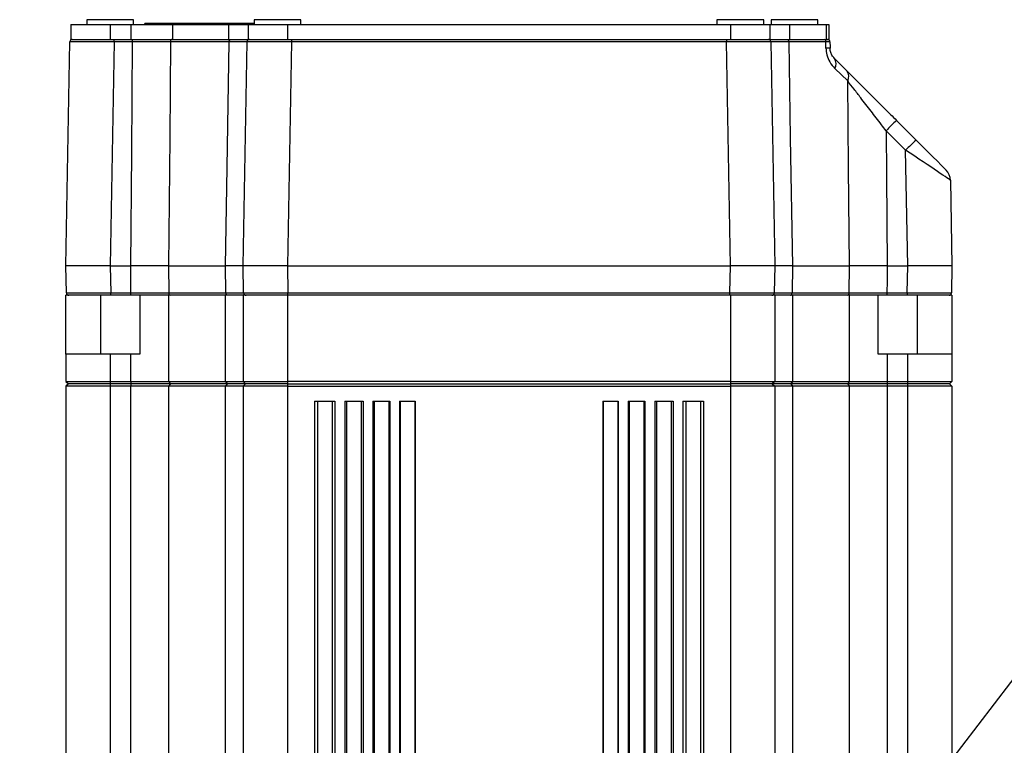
# Model space of a CAD drawing. Extents: x 0 to 16820, y 0 to 11880.
# Tile 51 of 77: x 8687 to 8887, y 7071 to 7219. Entities that reach past the tile are written whole.
import ezdxf

# ---------------------------------------------------------------- set-up
doc = ezdxf.new("R2010")
doc.units = 0
doc.header["$LTSCALE"] = 20
doc.layers.get('0').update_dxf_attribs({"linetype": 'CONTINUOUS'})
doc.styles.add('SLDTEXTSTYLE0', font='TXT', dxfattribs={"width": 0.605})
doc.dimstyles.new('SLDDIMSTYLE0', dxfattribs={"dimtxt": 100, "dimasz": 100, "dimexe": 0, "dimexo": 0.0625, "dimgap": 25, "dimtad": 1, "dimdec": 1, "dimrnd": 1e-09, "dimzin": 12, "dimtxsty": 'SLDTEXTSTYLE0', "dimsah": 1, "dimcen": 0, "dimazin": 3, "dimtfac": 1, "dimtofl": 0, "dimtmove": 0, "dimatfit": 3, "dimtolj": 1, "dimtzin": 12})
doc.dimstyles.new('SLDDIMSTYLE1', dxfattribs={"dimtxt": 100, "dimasz": 100, "dimexe": 0, "dimexo": 0.0625, "dimgap": 25, "dimtad": 1, "dimdec": 4, "dimlfac": 20, "dimzin": 12, "dimtxsty": 'SLDTEXTSTYLE0', "dimsah": 1, "dimcen": 0.09, "dimazin": 3, "dimtfac": 1, "dimtofl": 0, "dimtmove": 0, "dimatfit": 3, "dimtolj": 1, "dimtzin": 12})

# ---------------------------------------------------------------- blocks, each defined once
blk = doc.blocks.new('_D')
at = {"color": 7, "linetype": 'CONTINUOUS'}
for q in [(10380.8, 9036.16), (8366, 6401.82)]:
    blk.add_line((9334.36, 7667.96), q, dxfattribs=at)
blk.add_solid([(9334.36, 7667.96), (9407.03, 7738.27), (9383.2, 7756.5)], dxfattribs=at)
at = {"color": 7, "linetype": 'CONTINUOUS', "insert": (10032.55, 8792.98), "char_height": 100, "attachment_point": 1, "rotation": 52.5905, "style": 'SLDTEXTSTYLE0'}
blk.add_mtext('R1594', dxfattribs=at)
blk = doc.blocks.new('_D_1')
at = {"color": 7, "linetype": 'CONTINUOUS'}
blk.add_line((11867.49, 8642.4), (8366, 6401.82), dxfattribs=at)
blk.add_solid([(11867.49, 8642.4), (11775.17, 8601.13), (11791.34, 8575.86)], dxfattribs=at)
at = {"color": 7, "linetype": 'CONTINUOUS', "insert": (9875.65, 7520.81), "char_height": 100, "attachment_point": 1, "rotation": 32.6149, "style": 'SLDTEXTSTYLE0'}
blk.add_mtext('R4157', dxfattribs=at)
blk = doc.blocks.new('_D_2')
at = {"color": 7, "linetype": 'CONTINUOUS'}
for p, q in [((4232.76, 7130.62), (3693.35, 7225.73)), ((8406, 6401.82), (13110.72, 6401.82))]:
    blk.add_line(p, q, dxfattribs=at)
blk.add_arc((8366, 6401.82), 4714.73, 0, 170, dxfattribs=at)
for points in [[(3722.9, 7220.52), (3756.05, 7316.05), (3726.56, 7321.58)], [(13080.72, 6401.82), (13094.66, 6501.97), (13064.66, 6501.66)]]:
    blk.add_solid(points, dxfattribs=at)
at = {"color": 7, "linetype": 'CONTINUOUS', "insert": (8646.6, 11239.4), "char_height": 100, "attachment_point": 1, "rotation": 355, "style": 'SLDTEXTSTYLE0'}
blk.add_mtext('170°', dxfattribs=at)

msp = doc.modelspace()

# ---------------------------------------------------------------- linework, layer by layer
at = {"color": 7, "linetype": 'CONTINUOUS'}
for p, q in [((8696.9969286, 7217.81978), (8696.9969286, 7214.8198186)), ((8696.9969286, 7217.81978), (8704.996915, 7217.81978)), ((8700.2469314, 7218.8197671), (8700.2469314, 7217.81978)), ((8709.7469283, 7218.8197671), (8700.2469314, 7218.8197671)), ((8704.996915, 7217.81978), (8709.1594351, 7217.81978)), ((8709.1594351, 7217.81978), (8717.6115526, 7217.81978)), ((8709.7469283, 7217.81978), (8709.7469283, 7218.8197671)), ((8711.9969143, 7217.81978), (8711.9969143, 7218.0198132)), ((8734.2469407, 7218.0198132), (8711.9969143, 7218.0198132)), ((8717.6115526, 7217.81978), (8729.0369285, 7217.81978)), ((8729.0369285, 7217.81978), (8732.9969419, 7217.81978)), ((8732.9969419, 7217.81978), (8732.9969419, 7214.8198186)), ((8732.9969419, 7217.81978), (8740.9969283, 7217.81978)), ((8734.2469407, 7218.8197671), (8734.2469407, 7217.81978)), ((8743.7469376, 7218.8197671), (8734.2469407, 7218.8197671)), ((8740.9969283, 7217.81978), (8830.9969319, 7217.81978)), ((8743.7469376, 7217.81978), (8743.7469376, 7218.8197671)), ((8828.2469226, 7218.8197671), (8828.2469226, 7217.81978)), ((8837.7469195, 7218.8197671), (8828.2469226, 7218.8197671)), ((8830.9969319, 7217.81978), (8838.9969183, 7217.81978)), ((8837.7469195, 7217.81978), (8837.7469195, 7218.8197671)), ((8838.9969183, 7217.81978), (8838.9969183, 7214.8198186)), ((8838.9969183, 7217.81978), (8842.9569317, 7217.81978)), ((8839.24693, 7218.8197671), (8839.24693, 7217.81978)), ((8848.7469269, 7218.8197671), (8839.24693, 7218.8197671)), ((8842.9569317, 7217.81978), (8850.4452122, 7217.81978)), ((8848.7469269, 7217.81978), (8848.7469269, 7218.8197671)), ((8850.4452122, 7217.81978), (8850.9969426, 7217.81978)), ((8850.9969426, 7217.81978), (8850.9969426, 7214.8198186)), ((8695.9969414, 7168.8198148), (8696.7912925, 7214.3284975)), ((8696.9969286, 7214.8198186), (8704.996915, 7214.8198186)), ((8704.996915, 7214.8198186), (8709.1594351, 7214.8198186)), ((8709.1594351, 7214.8198186), (8717.6115526, 7214.8198186)), ((8717.6115526, 7214.8198186), (8729.0369285, 7214.8198186)), ((8729.0369285, 7214.8198186), (8732.9969419, 7214.8198186)), ((8731.996925, 7168.8198148), (8732.7912761, 7214.3284975)), ((8732.9969419, 7214.8198186), (8740.9969283, 7214.8198186)), ((8740.9969283, 7214.8198186), (8830.9969319, 7214.8198186)), ((8830.9969319, 7214.8198186), (8838.9969183, 7214.8198186)), ((8838.9969183, 7214.8198186), (8842.9569317, 7214.8198186)), ((8839.2025841, 7214.3284975), (8839.9969352, 7168.8198148)), ((8842.9569317, 7214.8198186), (8850.4452122, 7214.8198186)), ((8850.4452122, 7214.8198186), (8850.9969426, 7214.8198186)), ((8864.7302402, 7198.3359157), (8868.7100125, 7194.3561731)), ((8875.6938888, 7186.1815153), (8875.9969188, 7168.8198148)), ((8704.9955441, 7168.8198148), (8695.9969414, 7168.8198148)), ((8696.0930837, 7163.3110939), (8695.9969414, 7168.8198148)), ((8704.9955441, 7168.8198148), (8709.1601504, 7168.8198148)), ((8716.8427719, 7168.8198148), (8728.3974303, 7168.8198148)), ((8740.9955574, 7168.8198148), (8731.996925, 7168.8198148)), ((8732.0930971, 7163.3110939), (8731.996925, 7168.8198148)), ((8740.9955574, 7168.8198148), (8830.9983028, 7168.8198148)), ((8839.9969352, 7168.8198148), (8830.9983028, 7168.8198148)), ((8839.9969352, 7168.8198148), (8839.9007631, 7163.3110939)), ((8843.5964299, 7168.8198148), (8855.1510884, 7168.8198148)), ((8862.8337098, 7168.8198148), (8866.9982864, 7168.8198148)), ((8875.9969188, 7168.8198148), (8866.9982864, 7168.8198148)), ((8875.9969188, 7168.8198148), (8875.9007765, 7163.3110939)), ((8695.9969414, 7150.8198081), (8695.9969414, 7162.8197728)), ((8696.5930177, 7162.8197728), (8695.9969414, 7162.8197728)), ((8705.0917162, 7162.8197728), (8696.5930177, 7162.8197728)), ((8709.2052115, 7162.8197728), (8705.0917162, 7162.8197728)), ((8711.14123, 7162.8197728), (8709.2052115, 7162.8197728)), ((8710.9969271, 7162.8197728), (8710.9969271, 7150.8198081)), ((8716.8431891, 7162.8197728), (8710.9969271, 7162.8197728)), ((8728.3969237, 7162.8197728), (8716.8431891, 7162.8197728)), ((8731.996925, 7162.8197728), (8728.3969237, 7162.8197728)), ((8731.996925, 7162.8197728), (8731.996925, 7145.3197895)), ((8740.9969283, 7162.8197728), (8731.996925, 7162.8197728)), ((8830.9969319, 7162.8197728), (8740.9969283, 7162.8197728)), ((8839.9969352, 7162.8197728), (8830.9969319, 7162.8197728)), ((8839.9969352, 7162.8197728), (8839.9969352, 7145.3197895)), ((8843.5969366, 7162.8197728), (8839.9969352, 7162.8197728)), ((8855.1506711, 7162.8197728), (8843.5969366, 7162.8197728)), ((8860.9969331, 7162.8197728), (8855.1506711, 7162.8197728)), ((8860.9969331, 7150.8198081), (8860.9969331, 7162.8197728)), ((8862.7886487, 7162.8197728), (8861.0745383, 7162.8197728)), ((8866.9021441, 7162.8197728), (8862.7886487, 7162.8197728)), ((8875.4008723, 7162.8197728), (8866.9021441, 7162.8197728)), ((8875.9969188, 7162.8197728), (8875.4008723, 7162.8197728)), ((8875.9969188, 7162.8197728), (8875.9969188, 7150.8198081)), ((8695.9969414, 7150.8198081), (8695.9969414, 7145.3197895)), ((8704.996915, 7150.8198081), (8695.9969414, 7150.8198081)), ((8709.1594351, 7150.8198081), (8704.996915, 7150.8198081)), ((8710.9969271, 7150.8198081), (8709.1594351, 7150.8198081)), ((8862.8344251, 7150.8198081), (8860.9969331, 7150.8198081)), ((8866.9969155, 7150.8198081), (8862.8344251, 7150.8198081)), ((8875.9969188, 7150.8198081), (8866.9969155, 7150.8198081)), ((8875.9969188, 7150.8198081), (8875.9969188, 7145.3197895)), ((8695.9969414, 7145.3197895), (8704.996915, 7145.3197895)), ((8695.9969414, 7145.3197895), (8696.496935, 7144.8197661)), ((8704.996915, 7145.3197895), (8709.1594351, 7145.3197895)), ((8709.1594351, 7145.3197895), (8716.8431891, 7145.3197895)), ((8716.8431891, 7145.3197895), (8728.3969237, 7145.3197895)), ((8728.3969237, 7145.3197895), (8731.996925, 7145.3197895)), ((8731.996925, 7145.3197895), (8740.9969283, 7145.3197895)), ((8731.996925, 7145.3197895), (8732.4969186, 7144.8197661)), ((8830.9969319, 7145.3197895), (8740.9969283, 7145.3197895)), ((8830.9969319, 7145.3197895), (8839.9969352, 7145.3197895)), ((8839.9969352, 7145.3197895), (8839.4969417, 7144.8197661)), ((8839.9969352, 7145.3197895), (8843.5969366, 7145.3197895)), ((8843.5969366, 7145.3197895), (8855.1506711, 7145.3197895)), ((8855.1506711, 7145.3197895), (8862.8344251, 7145.3197895)), ((8862.8344251, 7145.3197895), (8866.9969155, 7145.3197895)), ((8866.9969155, 7145.3197895), (8875.9969188, 7145.3197895)), ((8875.9969188, 7145.3197895), (8875.496955, 7144.8197661)), ((8696.496935, 7144.8197661), (8695.9969414, 7144.3198024)), ((8695.9969414, 7144.3198024), (8695.9969414, 6974.3197857)), ((8704.996915, 7144.3198024), (8695.9969414, 7144.3198024)), ((8704.996915, 7144.8197661), (8696.496935, 7144.8197661)), ((8709.1594351, 7144.8197661), (8704.996915, 7144.8197661)), ((8709.1594351, 7144.3198024), (8704.996915, 7144.3198024)), ((8717.2273709, 7144.8197661), (8709.1594351, 7144.8197661)), ((8716.8431891, 7144.3198024), (8709.1594351, 7144.3198024)), ((8728.3969237, 7144.3198024), (8716.8431891, 7144.3198024)), ((8728.716941, 7144.8197661), (8717.2273709, 7144.8197661)), ((8731.996925, 7144.3198024), (8728.3969237, 7144.3198024)), ((8732.4969186, 7144.8197661), (8728.716941, 7144.8197661)), ((8732.4969186, 7144.8197661), (8731.996925, 7144.3198024)), ((8731.996925, 7144.3198024), (8731.996925, 6974.3197857)), ((8740.9969283, 7144.3198024), (8731.996925, 7144.3198024)), ((8740.9969283, 7144.8197661), (8732.4969186, 7144.8197661)), ((8740.9969283, 7144.8197661), (8830.9969319, 7144.8197661)), ((8740.9969283, 7144.3198024), (8830.9969319, 7144.3198024)), ((8839.4969417, 7144.8197661), (8830.9969319, 7144.8197661)), ((8839.9969352, 7144.3198024), (8830.9969319, 7144.3198024)), ((8839.4969417, 7144.8197661), (8839.9969352, 7144.3198024)), ((8843.2769192, 7144.8197661), (8839.4969417, 7144.8197661)), ((8839.9969352, 7144.3198024), (8839.9969352, 6974.3197857)), ((8843.5969366, 7144.3198024), (8839.9969352, 7144.3198024)), ((8854.7664894, 7144.8197661), (8843.2769192, 7144.8197661)), ((8855.1506711, 7144.3198024), (8843.5969366, 7144.3198024)), ((8862.8344251, 7144.8197661), (8854.7664894, 7144.8197661)), ((8862.8344251, 7144.3198024), (8855.1506711, 7144.3198024)), ((8866.9969155, 7144.8197661), (8862.8344251, 7144.8197661)), ((8866.9969155, 7144.3198024), (8862.8344251, 7144.3198024)), ((8875.496955, 7144.8197661), (8866.9969155, 7144.8197661)), ((8875.9969188, 7144.3198024), (8866.9969155, 7144.3198024)), ((8875.496955, 7144.8197661), (8875.9969188, 7144.3198024)), ((8875.9969188, 7144.3198024), (8875.9969188, 6974.3197857)), ((8746.4969171, 7141.3197814), (8750.6464137, 7141.3197814)), ((8746.4969171, 7141.3197814), (8746.4969171, 6976.8197833)), ((8750.6464137, 7141.3197814), (8750.6464137, 6976.8197833)), ((8752.6464177, 7141.3197814), (8756.3732577, 7141.3197814)), ((8752.6464177, 7141.3197814), (8752.6464177, 6976.8197833)), ((8756.3732577, 7141.3197814), (8756.3732577, 6976.8197833)), ((8758.3732618, 7141.3197814), (8761.7781175, 7141.3197814)), ((8758.3732618, 7141.3197814), (8758.3732618, 6976.8197833)), ((8761.7781175, 7141.3197814), (8761.7781175, 6976.8197833)), ((8763.7781216, 7141.3197814), (8766.939701, 7141.3197814)), ((8763.7781216, 7141.3197814), (8763.7781216, 6976.8197833)), ((8766.939701, 7141.3197814), (8766.939701, 6976.8197833)), ((8805.0541593, 7141.3197814), (8808.2157386, 7141.3197814)), ((8805.0541593, 7141.3197814), (8805.0541593, 6976.8197833)), ((8808.2157386, 7141.3197814), (8808.2157386, 6976.8197833)), ((8810.2157129, 7141.3197814), (8813.6205984, 7141.3197814)), ((8810.2157129, 7141.3197814), (8810.2157129, 6976.8197833)), ((8813.6205984, 7141.3197814), (8813.6205984, 6976.8197833)), ((8815.6206025, 7141.3197814), (8819.3474425, 7141.3197814)), ((8815.6206025, 7141.3197814), (8815.6206025, 6976.8197833)), ((8819.3474425, 7141.3197814), (8819.3474425, 6976.8197833)), ((8821.3474466, 7141.3197814), (8825.4969431, 7141.3197814)), ((8821.3474466, 7141.3197814), (8821.3474466, 6976.8197833)), ((8825.4969431, 7141.3197814), (8825.4969431, 6976.8197833))]:
    msp.add_line(p, q, dxfattribs=at)
at = {"color": 8, "linetype": 'CONTINUOUS'}
for p, q in [((8704.996915, 7217.81978), (8704.996915, 7214.8198186)), ((8709.1594351, 7217.81978), (8709.1594351, 7214.8198186)), ((8717.6115526, 7217.81978), (8717.6115526, 7214.8198186)), ((8729.0369285, 7217.81978), (8729.0369285, 7214.8198186)), ((8740.9969283, 7217.81978), (8740.9969283, 7214.8198186)), ((8830.9969319, 7217.81978), (8830.9969319, 7214.8198186)), ((8842.9569317, 7217.81978), (8842.9569317, 7214.8198186)), ((8850.4452122, 7217.81978), (8850.4452122, 7214.8198186)), ((8705.789925, 7214.3284975), (8704.9955441, 7168.8198148)), ((8705.789925, 7214.3284975), (8705.789925, 7214.8198186)), ((8709.5332457, 7214.3284975), (8705.789925, 7214.3284975)), ((8709.5332457, 7214.3284975), (8709.5332457, 7214.8198186)), ((8729.1629625, 7214.3284975), (8717.2397686, 7214.3284975)), ((8741.7899085, 7214.3284975), (8740.9955574, 7168.8198148)), ((8741.7899085, 7214.8198186), (8741.7899085, 7214.3284975)), ((8830.2039517, 7214.3284975), (8741.7899085, 7214.3284975)), ((8830.2039517, 7214.8198186), (8830.2039517, 7214.3284975)), ((8830.9983028, 7168.8198148), (8830.2039517, 7214.3284975)), ((8850.3674878, 7214.3284975), (8842.8308977, 7214.3284975)), ((8850.3903462, 7213.0316792), (8850.3674878, 7214.3284975)), ((8854.8237098, 7206.3628732), (8852.2060229, 7208.893746)), ((8866.5886832, 7192.2871767), (8862.6089109, 7196.2669788)), ((8866.9982864, 7168.8198148), (8866.5886832, 7192.2871767)), ((8704.9955441, 7168.8198148), (8705.0917162, 7163.3110939)), ((8716.8427719, 7168.8198148), (8716.8907238, 7163.3110939)), ((8728.4901155, 7163.3110939), (8728.3974303, 7168.8198148)), ((8740.9955574, 7168.8198148), (8741.0916997, 7163.3110939)), ((8830.9021307, 7163.3110939), (8830.9983028, 7168.8198148)), ((8843.5964299, 7168.8198148), (8843.5037447, 7163.3110939)), ((8855.1031364, 7163.3110939), (8855.1510884, 7168.8198148)), ((8866.9021441, 7163.3110939), (8866.9982864, 7168.8198148)), ((8705.0917162, 7163.3110939), (8709.2052115, 7163.3110939)), ((8705.0917162, 7162.8197728), (8705.0917162, 7163.3110939)), ((8709.2052115, 7162.8197728), (8709.2052115, 7163.3110939)), ((8716.8907238, 7163.3110939), (8728.4901155, 7163.3110939)), ((8741.0916997, 7163.3110939), (8830.9021307, 7163.3110939)), ((8741.0916997, 7162.8197728), (8741.0916997, 7163.3110939)), ((8830.9021307, 7162.8197728), (8830.9021307, 7163.3110939)), ((8843.5037447, 7163.3110939), (8855.1031364, 7163.3110939)), ((8862.7886487, 7163.3110939), (8862.7886487, 7162.8197728)), ((8862.7886487, 7163.3110939), (8866.9021441, 7163.3110939)), ((8866.9021441, 7163.3110939), (8866.9021441, 7162.8197728)), ((8702.9969407, 7162.8197728), (8702.9969407, 7150.8198081)), ((8716.8431891, 7162.8197728), (8716.8431891, 7145.3197895)), ((8728.3969237, 7145.3197895), (8728.3969237, 7162.8197728)), ((8740.9969283, 7162.8197728), (8740.9969283, 7145.3197895)), ((8830.9969319, 7162.8197728), (8830.9969319, 7145.3197895)), ((8843.5969366, 7162.8197728), (8843.5969366, 7145.3197895)), ((8855.1506711, 7145.3197895), (8855.1506711, 7162.8197728)), ((8868.9969493, 7150.8198081), (8868.9969493, 7162.8197728)), ((8704.996915, 7150.8198081), (8704.996915, 7145.3197895)), ((8709.1594351, 7145.3197895), (8709.1594351, 7150.8198081)), ((8862.8344251, 7150.8198081), (8862.8344251, 7145.3197895)), ((8866.9969155, 7150.8198081), (8866.9969155, 7145.3197895)), ((8704.996915, 7145.3197895), (8704.996915, 7144.8197661)), ((8709.1594351, 7145.3197895), (8709.1594351, 7144.8197661)), ((8716.8431891, 7145.3197895), (8717.2273709, 7144.8197661)), ((8728.3969237, 7145.3197895), (8728.716941, 7144.8197661)), ((8740.9969283, 7145.3197895), (8740.9969283, 7144.8197661)), ((8830.9969319, 7145.3197895), (8830.9969319, 7144.8197661)), ((8843.5969366, 7145.3197895), (8843.2769192, 7144.8197661)), ((8855.1506711, 7145.3197895), (8854.7664894, 7144.8197661)), ((8862.8344251, 7145.3197895), (8862.8344251, 7144.8197661)), ((8866.9969155, 7145.3197895), (8866.9969155, 7144.8197661)), ((8704.996915, 7144.8197661), (8704.996915, 7144.3198024)), ((8704.996915, 7144.3198024), (8704.996915, 6974.3197857)), ((8709.1594351, 7144.8197661), (8709.1594351, 7144.3198024)), ((8709.1594351, 6974.3197857), (8709.1594351, 7144.3198024)), ((8717.2273709, 7144.8197661), (8716.8431891, 7144.3198024)), ((8716.8431891, 7144.3198024), (8716.8431891, 6974.3197857)), ((8728.716941, 7144.8197661), (8728.3969237, 7144.3198024)), ((8728.3969237, 6974.3197857), (8728.3969237, 7144.3198024)), ((8740.9969283, 7144.8197661), (8740.9969283, 7144.3198024)), ((8740.9969283, 7144.3198024), (8740.9969283, 6974.3197857)), ((8830.9969319, 7144.8197661), (8830.9969319, 7144.3198024)), ((8830.9969319, 7144.3198024), (8830.9969319, 6974.3197857)), ((8843.2769192, 7144.8197661), (8843.5969366, 7144.3198024)), ((8843.5969366, 7144.3198024), (8843.5969366, 6974.3197857)), ((8854.7664894, 7144.8197661), (8855.1506711, 7144.3198024)), ((8855.1506711, 6974.3197857), (8855.1506711, 7144.3198024)), ((8862.8344251, 7144.8197661), (8862.8344251, 7144.3198024)), ((8862.8344251, 7144.3198024), (8862.8344251, 6974.3197857)), ((8866.9969155, 7144.8197661), (8866.9969155, 7144.3198024)), ((8866.9969155, 7144.3198024), (8866.9969155, 6974.3197857)), ((8747.077377, 7141.3197814), (8747.077377, 6976.8197833)), ((8750.0659538, 7141.3197814), (8750.0659538, 6976.8197833)), ((8753.0155493, 7141.3197814), (8753.0155493, 6976.8197833)), ((8756.0041262, 7141.3197814), (8756.0041262, 6976.8197833)), ((8758.5814012, 7141.3197814), (8758.5814012, 6976.8197833)), ((8761.5699781, 7141.3197814), (8761.5699781, 6976.8197833)), ((8763.8646079, 7141.3197814), (8763.8646079, 6976.8197833)), ((8766.8532146, 7141.3197814), (8766.8532146, 6976.8197833)), ((8805.1406456, 7141.3197814), (8805.1406456, 6976.8197833)), ((8808.1292225, 7141.3197814), (8808.1292225, 6976.8197833)), ((8810.4238821, 7141.3197814), (8810.4238821, 6976.8197833)), ((8813.412459, 7141.3197814), (8813.412459, 6976.8197833)), ((8815.989734, 7141.3197814), (8815.989734, 6976.8197833)), ((8818.9783109, 7141.3197814), (8818.9783109, 6976.8197833)), ((8821.9278766, 7141.3197814), (8821.9278766, 6976.8197833)), ((8824.9164833, 7141.3197814), (8824.9164833, 6976.8197833))]:
    msp.add_line(p, q, dxfattribs=at)
at = {"color": 8, "linetype": 'CONTINUOUS', "flags": 128}
for points in [[(8709.1601504, 7168.8198148), (8709.3488289, 7191.8615399), (8709.5332457, 7214.3284975)], [(8717.2397686, 7214.3284975), (8717.0693589, 7194.8234139), (8716.8427719, 7168.8198148)], [(8728.3974303, 7168.8198148), (8728.7338389, 7188.8162194), (8729.1629625, 7214.3284975)], [(8729.1629625, 7214.3284975), (8729.1700257, 7214.4248186), (8729.1887714, 7214.5171462), (8729.2185439, 7214.6020828), (8729.258181, 7214.6764098), (8729.3062223, 7214.7373258), (8729.36085, 7214.7825657), (8729.4200076, 7214.8104011), (8729.48146, 7214.8198186)], [(8842.5124003, 7214.8198186), (8842.5738527, 7214.8104011), (8842.6330103, 7214.7825657), (8842.6876379, 7214.7373258), (8842.7356793, 7214.6764098), (8842.7753164, 7214.6020828), (8842.8050889, 7214.5171462), (8842.8238345, 7214.4248186), (8842.8308977, 7214.3284975)], [(8842.8308977, 7214.3284975), (8843.1589616, 7194.8234139), (8843.5964299, 7168.8198148)], [(8855.1510884, 7168.8198148), (8854.9768938, 7188.8162194), (8854.8237098, 7206.3628732)], [(8862.6089109, 7196.2669788), (8862.6836849, 7187.1461569), (8862.8337098, 7168.8198148)], [(8709.2052115, 7163.3110939), (8709.1850353, 7165.7782494), (8709.1601504, 7168.8198148)], [(8862.8337098, 7168.8198148), (8862.8088249, 7165.7782494), (8862.7886487, 7163.3110939)], [(8728.8098944, 7162.8197728), (8728.7481738, 7162.8291903), (8728.6887778, 7162.8570257), (8728.6339415, 7162.9022656), (8728.5857214, 7162.9631816), (8728.5459055, 7163.0375086), (8728.5160435, 7163.1224452), (8728.4972085, 7163.2147728), (8728.4901155, 7163.3110939)], [(8843.1839658, 7162.8197728), (8843.2456864, 7162.8291903), (8843.3050824, 7162.8570257), (8843.3599187, 7162.9022656), (8843.4081389, 7162.9631816), (8843.447925, 7163.0375086), (8843.4778167, 7163.1224452), (8843.4966518, 7163.2147728), (8843.5037447, 7163.3110939)]]:
    msp.add_lwpolyline(points, dxfattribs=at)
at = {"color": 7, "linetype": 'CONTINUOUS', "flags": 128}
for points in [[(8851.2025787, 7214.3284975), (8851.220311, 7213.3115231), (8851.2251986, 7213.0316792)], [(8852.1034433, 7210.9627424), (8853.3848835, 7209.6813022), (8854.6343459, 7208.43181)], [(8868.7100125, 7194.3561731), (8869.901271, 7193.1649147), (8871.0466934, 7192.0194922), (8872.1022321, 7190.963894), (8873.027475, 7190.0387107), (8873.786719, 7189.2794071), (8874.3509365, 7188.7152492), (8874.698372, 7188.3678137), (8874.8156739, 7188.2505117)]]:
    msp.add_lwpolyline(points, dxfattribs=at)
at = {"color": 7, "linetype": 'CONTINUOUS'}
for centre, radius, start, end in [((8365.9969283, 6401.8197952), 4157, 190, 170), ((8365.9969283, 6401.8197952), 1594, 190, 170), ((8697.2912099, 7214.3197952), 0.5, 90, 179), ((8733.2912099, 7214.3197952), 0.5, 90, 179), ((8838.7026467, 7214.3197952), 0.5, 1, 90), ((8850.7026467, 7214.3197952), 0.5, 1, 90), ((8872.6943349, 7186.1291802), 3, 1, 45), ((8696.5930073, 7163.3197952), 0.5, 181, 270), ((8732.5930073, 7163.3197952), 0.5, 181, 270), ((8839.4008493, 7163.3197952), 0.5, 270, 359), ((8875.4008493, 7163.3197952), 0.5, 270, 359)]:
    msp.add_arc(centre, radius, start, end, dxfattribs=at)
at = {"color": 8, "linetype": 'CONTINUOUS'}
for centre, radius, start, end in [((8717.6894515, 7214.372584), 0.4518388, 98.186363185, 185.599326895), ((8849.9255997, 7214.3821471), 0.445133, 353.077601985, 79.494533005), ((8850.8077724, 7195.8477158), 17.1890327, 88.608466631, 91.391533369), ((8850.618885, 7209.8520978), 1.8540347, 328.875416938, 36.801315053), ((8853.1461804, 7207.252468), 1.8988112, 332.062966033, 38.396135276), ((8905.3548591, 7154.5605513), 59.7213712, 132.862077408, 135.705215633), ((8909.3490108, 7150.5672671), 59.7410786, 132.863351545, 135.705591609), ((8717.3400354, 7163.2665754), 0.4515117, 174.341511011, 261.717705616), ((8854.6538248, 7163.2665754), 0.4515117, 278.282294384, 5.658488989)]:
    msp.add_arc(centre, radius, start, end, dxfattribs=at)
for centre, major_axis, ratio, start_param, end_param in [((8705.7925047, 7214.3197952), (9.0012186, -0.0087261), 0.0009691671, 1.5710849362, 3.1415766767), ((8741.7925047, 7214.3197952), (9.0012186, -0.0087261), 0.0009691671, 1.5710849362, 3.1415766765), ((8830.2013519, 7214.3197952), (9.0012186, 0.0087261), 0.0009691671, 0.0000159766, 1.5705077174), ((8866.5868138, 7192.2367013), (9.107033, -6.0552839), 0.003939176, 0.0027194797, 1.57321122), ((8705.0943021, 7163.3197952), (9.0012186, 0.0087261), 0.0009691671, 3.1416086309, 4.712100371), ((8741.0943021, 7163.3197952), (9.0012186, 0.0087261), 0.0009691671, 3.1416086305, 4.712100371), ((8830.8995545, 7163.3197952), (9.0012186, -0.0087261), 0.0009691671, 4.7126775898, 6.28316933), ((8866.8995545, 7163.3197952), (9.0012186, -0.0087261), 0.0009691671, 4.7126775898, 6.2831693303)]:
    msp.add_ellipse(centre, major_axis=major_axis, ratio=ratio, start_param=start_param, end_param=end_param, dxfattribs=at)
at = {"color": 7, "linetype": 'CONTINUOUS'}
for points, knots in [([(8709.5332457, 7214.8198186), (8710.2497155, 7214.8198186), (8712.1399641, 7214.8198186), (8715.1016894, 7214.8198186), (8716.7839735, 7214.8198186), (8717.6251126, 7214.8198186)], [0, 0, 0, 0, 0.2338333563, 0.6169180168, 1, 1, 1, 1]), ([(8852.1034433, 7210.9627424), (8851.9286221, 7211.1592462), (8851.6327638, 7211.4917989), (8851.3382417, 7212.1845284), (8851.2385765, 7212.7114076), (8851.2285464, 7212.9515322), (8851.2251986, 7213.0316792)], [0, 0, 0, 0, 0.4500258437, 0.7616001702, 0.9204285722, 1, 1, 1, 1]), ([(8854.6343459, 7208.43181), (8855.1594098, 7207.9067298), (8856.2232733, 7206.8428331), (8858.2670956, 7204.7990884), (8860.7054414, 7202.3606552), (8862.9708984, 7200.0952631), (8864.3238548, 7198.7423024), (8864.7302402, 7198.3359157)], [0, 0, 0, 0, 0.18184833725, 0.36845387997, 0.62413159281, 0.88710098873, 1, 1, 1, 1]), ([(8716.8427719, 7168.8198148), (8716.3820055, 7168.8198148), (8715.1523878, 7168.8198148), (8712.5251733, 7168.8198148), (8710.2818219, 7168.8198148), (8709.1601504, 7168.8198148)], [0, 0, 0, 0, 0.2305603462, 0.6152816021, 1, 1, 1, 1]), ([(8731.996925, 7168.8198148), (8731.9552421, 7168.8198148), (8731.8440061, 7168.8198148), (8730.7677175, 7168.8198148), (8729.1875265, 7168.8198148), (8728.3974303, 7168.8198148)], [0, 0, 0, 0, 0.2305611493, 0.615280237, 1, 1, 1, 1]), ([(8843.5964299, 7168.8198148), (8843.1083598, 7168.8198148), (8841.8059111, 7168.8198148), (8840.3333129, 7168.8198148), (8840.1090622, 7168.8198148), (8839.9969352, 7168.8198148)], [0, 0, 0, 0, 0.2305643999, 0.6152768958, 1, 1, 1, 1]), ([(8862.8337098, 7168.8198148), (8862.1637919, 7168.8198148), (8860.3760115, 7168.8198148), (8857.5632303, 7168.8198148), (8855.9551311, 7168.8198148), (8855.1510884, 7168.8198148)], [0, 0, 0, 0, 0.2305590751, 0.6152828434, 1, 1, 1, 1])]:
    msp.add_open_spline(points, degree=3, knots=knots, dxfattribs=at)
at = {"color": 8, "linetype": 'CONTINUOUS'}
for points, knots in [([(8717.2397686, 7214.3284975), (8716.439247, 7214.3288845), (8714.8381953, 7214.3296585), (8712.3484269, 7214.3293211), (8710.5684457, 7214.3289487), (8709.883818, 7214.3286503), (8709.5332457, 7214.3284975)], [0, 0, 0, 0, 0.3829643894, 0.7659328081, 0.8801429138, 1, 1, 1, 1]), ([(8732.7912761, 7214.3284975), (8732.6820586, 7214.3288845), (8732.4636195, 7214.3296585), (8731.1280906, 7214.3293211), (8729.9409352, 7214.3289487), (8729.4264313, 7214.3286503), (8729.1629625, 7214.3284975)], [0, 0, 0, 0, 0.3829590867, 0.7659329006, 0.8801381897, 1, 1, 1, 1]), ([(8842.8308977, 7214.3284975), (8842.0338613, 7214.3288845), (8840.4397787, 7214.3296584), (8839.523945, 7214.3293212), (8839.2338409, 7214.3289487), (8839.2131697, 7214.3286503), (8839.2025841, 7214.3284975)], [0, 0, 0, 0, 0.3829675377, 0.7659397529, 0.8801399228, 1, 1, 1, 1]), ([(8851.2025787, 7214.3284975), (8851.2018968, 7214.3285586), (8851.1961226, 7214.3290765), (8851.0421058, 7214.3294478), (8850.6014363, 7214.3288271), (8850.3674878, 7214.3284975)], [0, 0, 0, 0, 0.0590986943, 0.5004818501, 1, 1, 1, 1]), ([(8850.3903462, 7213.0316792), (8850.4332491, 7212.5634809), (8850.5259949, 7211.5513502), (8851.1705116, 7210.0561231), (8851.8364822, 7209.308561), (8852.2060229, 7208.893746)], [0, 0, 0, 0, 0.2770047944, 0.5988169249, 1, 1, 1, 1]), ([(8862.6089109, 7196.2669788), (8862.2955814, 7196.6740004), (8861.2751127, 7197.9996102), (8859.5365496, 7200.256629), (8857.6724043, 7202.6742364), (8856.0779415, 7204.7403584), (8855.2444896, 7205.8185388), (8854.8237098, 7206.3628732)], [0, 0, 0, 0, 0.1149177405, 0.3742703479, 0.6387855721, 0.8176359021, 1, 1, 1, 1]), ([(8709.2052115, 7163.3110939), (8709.8782517, 7163.3108497), (8711.6718393, 7163.3101991), (8713.89767, 7163.3100616), (8715.7403689, 7163.3104432), (8716.5028615, 7163.3108745), (8716.8907238, 7163.3110939)], [0, 0, 0, 0, 0.2306402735, 0.6146341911, 0.8039733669, 1, 1, 1, 1]), ([(8728.4901155, 7163.3110939), (8728.9818028, 7163.3108497), (8730.2920762, 7163.3101991), (8731.4205147, 7163.3100616), (8732.0090274, 7163.3104432), (8732.0647514, 7163.3108745), (8732.0930971, 7163.3110939)], [0, 0, 0, 0, 0.2306436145, 0.6146308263, 0.8039701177, 1, 1, 1, 1]), ([(8839.9007631, 7163.3110939), (8839.9408725, 7163.3108497), (8840.0477596, 7163.3101991), (8840.9584293, 7163.3100615), (8842.2527782, 7163.3104432), (8843.0819507, 7163.3108745), (8843.5037447, 7163.3110939)], [0, 0, 0, 0, 0.2306396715, 0.6146295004, 0.8039648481, 1, 1, 1, 1]), ([(8855.1031364, 7163.3110939), (8855.5644806, 7163.3108497), (8856.7939672, 7163.3101991), (8858.9175981, 7163.3100615), (8861.0912408, 7163.3104432), (8862.2163295, 7163.3108745), (8862.7886487, 7163.3110939)], [0, 0, 0, 0, 0.2306310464, 0.6146339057, 0.80396884, 1, 1, 1, 1])]:
    msp.add_open_spline(points, degree=3, knots=knots, dxfattribs=at)

# ---------------------------------------------------------------- dimensions: what is measured, and where the dimension line sits
at = {"color": 7, "linetype": 'CONTINUOUS'}
dim = msp.add_angular_dim_2l(base=(8776.9122976, 11098.6039576), line1=((7345.1676267, 6401.8197952), (8365.9969283, 6401.8197952)), line2=((4272.1510991, 7123.6752698), (6796.21337, 6678.6149904)), dimstyle='SLDDIMSTYLE1', dxfattribs=at)
dim.commit()
dim.dimension.update_dxf_attribs({"geometry": '_D_2', "text_midpoint": (8776.9122976, 11098.6039576), "dimtype": 162})
for mpoint, picture, middle in [((9334.3644854, 7667.9557573), '_D', (10258.4359328, 8876.1747058)), ((11867.4903821, 8642.3984244), '_D_1', (10116.7438552, 7522.1093098))]:
    dim = msp.add_radius_dim(center=(8365.9969283, 6401.8197952), mpoint=mpoint, dimstyle='SLDDIMSTYLE0', dxfattribs=at)
    dim.commit()
    dim.dimension.update_dxf_attribs({"geometry": picture, "text_midpoint": middle, "dimtype": 164})

doc.saveas('drawing.dxf')
